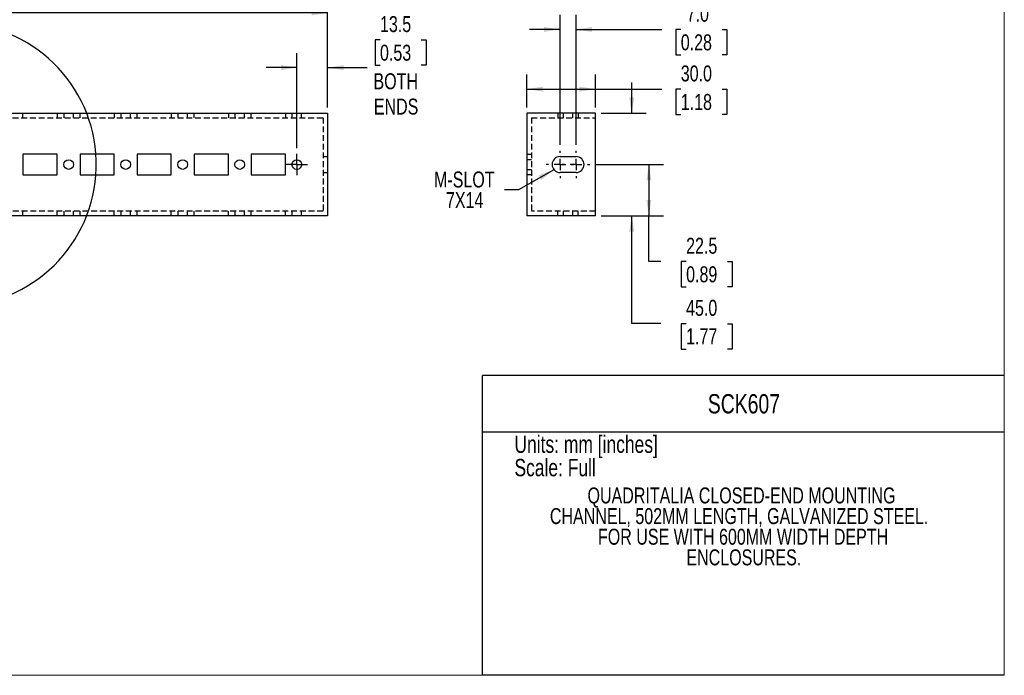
# Model space of a CAD drawing. Header units: millimetres. Extents: x 0 to 864, y 0 to 559.
# Tile 2 of 3: x 432 to 864, y 0 to 288. Entities that reach past the tile are written whole.
import ezdxf

# ---------------------------------------------------------------- set-up
doc = ezdxf.new("R2010")
doc.units = ezdxf.units.MM
doc.header["$LTSCALE"] = 2
doc.linetypes.add('CENTERX2', pattern=[20.32, 12.7, -2.54, 2.54, -2.54])
doc.linetypes.add('HIDDEN', pattern=[1.905, 1.27, -0.635])
doc.layers.add('CENTER', color=40, linetype='CENTERX2')
doc.layers.add('HIDDEN', color=102, linetype='HIDDEN')
doc.layers.add('DIMENSIONS', color=140, linetype='Continuous', lineweight=25)
doc.layers.add('TEXT', color=140, linetype='Continuous', lineweight=25)
doc.styles.add('SLDTEXTSTYLE0', font='TXT', dxfattribs={"width": 0.75})
doc.dimstyles.new('SLDDIMSTYLE0', dxfattribs={"dimtxt": 7, "dimasz": 7, "dimexe": 0, "dimexo": 0.0625, "dimgap": 1.75, "dimtad": 0, "dimtih": 1, "dimtoh": 1, "dimdec": 1, "dimrnd": 1e-09, "dimzin": 12, "dimdsep": 46, "dimtxsty": 'SLDTEXTSTYLE0', "dimsah": 1, "dimcen": 0.09, "dimadec": 0, "dimazin": 3, "dimtfac": 1, "dimtdec": 1, "dimtmove": 0, "dimatfit": 0, "dimfxl": 0, "dimfrac": 2, "dimtolj": 1, "dimtzin": 12, "dimarcsym": 0})
doc.dimstyles.new('SLDDIMSTYLE1', dxfattribs={"dimtxt": 7, "dimasz": 7, "dimexe": 0, "dimexo": 0.0625, "dimgap": 1.75, "dimtad": 0, "dimtih": 1, "dimtoh": 1, "dimdec": 1, "dimrnd": 1e-09, "dimzin": 4, "dimdsep": 46, "dimtxsty": 'SLDTEXTSTYLE0', "dimsah": 1, "dimcen": 0.09, "dimadec": 0, "dimazin": 1, "dimtfac": 1, "dimtdec": 1, "dimtofl": 0, "dimtmove": 0, "dimatfit": 3, "dimfxl": 0, "dimfrac": 2, "dimtolj": 1, "dimtzin": 12, "dimarcsym": 0})
doc.dimstyles.new('SLDDIMSTYLE2', dxfattribs={"dimtxt": 7, "dimasz": 7, "dimexe": 0, "dimexo": 0.0625, "dimgap": 1.75, "dimtad": 0, "dimtih": 1, "dimtoh": 1, "dimdec": 1, "dimrnd": 1e-09, "dimzin": 12, "dimdsep": 46, "dimtxsty": 'SLDTEXTSTYLE0', "dimsah": 1, "dimcen": 0.09, "dimadec": 0, "dimazin": 3, "dimtfac": 1, "dimtdec": 1, "dimtofl": 0, "dimtmove": 0, "dimatfit": 3, "dimfxl": 0, "dimfrac": 2, "dimtolj": 1, "dimtzin": 12, "dimarcsym": 0})
doc.dimstyles.new('SLDDIMSTYLE3', dxfattribs={"dimtxt": 7, "dimasz": 7, "dimexe": 0, "dimexo": 0.0625, "dimgap": 1.75, "dimtad": 0, "dimtih": 1, "dimtoh": 1, "dimdec": 1, "dimrnd": 1e-09, "dimzin": 4, "dimdsep": 46, "dimtxsty": 'SLDTEXTSTYLE0', "dimsah": 1, "dimcen": 0.09, "dimadec": 0, "dimazin": 1, "dimtfac": 1, "dimtdec": 1, "dimtmove": 0, "dimatfit": 0, "dimfxl": 0, "dimfrac": 2, "dimtolj": 1, "dimtzin": 12, "dimarcsym": 0})
doc.dimstyles.new('SLDDIMSTYLE4', dxfattribs={"dimtxt": 0.18, "dimasz": 7, "dimexe": 0, "dimexo": 0.0625, "dimgap": 0, "dimtad": 0, "dimtih": 1, "dimtoh": 1, "dimdec": 0, "dimrnd": 1e-09, "dimzin": 0, "dimdsep": 46, "dimtxsty": 'Standard', "dimsah": 1, "dimcen": 0.09, "dimadec": 0, "dimazin": 0, "dimtfac": 7, "dimtdec": 0, "dimtofl": 0, "dimtmove": 0, "dimatfit": 3, "dimfxl": 0, "dimfrac": 2, "dimtolj": 1, "dimtzin": 0, "dimarcsym": 0})

# ---------------------------------------------------------------- blocks, each defined once
blk = doc.blocks.new('SW_NOTE_0_1')
at = {"layer": 'TEXT', "color": 0, "char_height": 7, "attachment_point": 2, "style": 'SLDTEXTSTYLE0'}
for s, insert in [('QUADRITALIA CLOSED-END MOUNTING', (85.86, 9.02)), ('CHANNEL, 502MM LENGTH, GALVANIZED STEEL.', (84.79, -0.03)), ('FOR USE WITH 600MM WIDTH DEPTH', (86.54, -9.08)), ('ENCLOSURES.', (86.88, -18.13))]:
    blk.add_mtext(s, dxfattribs=dict(at, insert=insert))
blk = doc.blocks.new('_D')
at = {"layer": 'DIMENSIONS'}
for p, q in [((590.03, 278.64), (587.89, 278.64)), ((587.89, 278.64), (587.89, 267.53)), ((608.13, 278.64), (610.26, 278.64)), ((610.26, 278.64), (610.26, 267.53)), ((553.58, 231.2), (553.58, 272.85)), ((567.08, 249.04), (567.08, 272.85)), ((587.89, 267.53), (590.03, 267.53)), ((610.26, 267.53), (608.13, 267.53)), ((553.58, 266.5), (540.12, 266.5)), ((567.08, 266.5), (584.34, 266.5))]:
    blk.add_line(p, q, dxfattribs=at)
for points in [[(553.58, 266.5), (546.58, 267.57), (546.58, 265.42)], [(567.08, 266.5), (574.08, 265.42), (574.08, 267.57)]]:
    blk.add_solid(points, dxfattribs=at)
at = {"layer": 'DIMENSIONS', "char_height": 7, "attachment_point": 1, "style": 'SLDTEXTSTYLE0'}
for s, insert in [('13.5', (590.03, 289.09)), ('0.53', (590.03, 276.55)), ('BOTH', (587.17, 264.02)), ('ENDS', (587.33, 252.91))]:
    blk.add_mtext(s, dxfattribs=dict(at, insert=insert))
blk = doc.blocks.new('_D_2')
at = {"layer": 'DIMENSIONS'}
for p, q in [((65.08, 249.04), (65.08, 296.85)), ((567.08, 249.04), (567.08, 296.85)), ((65.08, 290.5), (296.17, 290.5)), ((304.44, 290.44), (302.31, 290.44)), ((302.31, 290.44), (302.31, 279.33)), ((327.72, 290.44), (329.85, 290.44)), ((329.85, 290.44), (329.85, 279.33)), ((567.08, 290.5), (335.99, 290.5)), ((302.31, 279.33), (304.44, 279.33)), ((329.85, 279.33), (327.72, 279.33))]:
    blk.add_line(p, q, dxfattribs=at)
for points in [[(65.08, 290.5), (72.08, 289.42), (72.08, 291.57)], [(567.08, 290.5), (560.08, 291.57), (560.08, 289.42)]]:
    blk.add_solid(points, dxfattribs=at)
at = {"layer": 'DIMENSIONS', "char_height": 7, "attachment_point": 1, "style": 'SLDTEXTSTYLE0'}
for s, insert in [('502.0', (304.44, 300.89)), ('19.76', (304.44, 288.36))]:
    blk.add_mtext(s, dxfattribs=dict(at, insert=insert))
blk = doc.blocks.new('SW_CENTERMARKSYMBOL_0')
at = {"layer": 'CENTER', "color": 0}
for p, q in [((0, 2.54), (0, 4.665)), ((-2.54, 0), (-4.665, 0)), ((0, 0), (-2.54, 0)), ((0, 0), (0, 2.54)), ((0, 0), (0, -2.54)), ((0, 0), (2.54, 0)), ((2.54, 0), (4.665, 0)), ((0, -2.54), (0, -4.665))]:
    blk.add_line(p, q, dxfattribs=at)
blk = doc.blocks.new('_D_3')
at = {"layer": 'DIMENSIONS'}
for p, q in [((684.51, 224), (714.2, 224)), ((707.85, 224), (707.85, 201.5)), ((686.97, 201.5), (714.2, 201.5)), ((707.85, 181.5), (707.85, 201.5)), ((713.06, 181.5), (707.85, 181.5)), ((724.17, 181.44), (722.04, 181.44)), ((722.04, 181.44), (722.04, 170.33)), ((742.27, 181.44), (744.41, 181.44)), ((744.41, 181.44), (744.41, 170.33)), ((722.04, 170.33), (724.17, 170.33)), ((744.41, 170.33), (742.27, 170.33))]:
    blk.add_line(p, q, dxfattribs=at)
for points in [[(707.85, 224), (706.77, 217), (708.93, 217)], [(707.85, 201.5), (708.93, 208.5), (706.77, 208.5)]]:
    blk.add_solid(points, dxfattribs=at)
at = {"layer": 'DIMENSIONS', "char_height": 7, "attachment_point": 1, "style": 'SLDTEXTSTYLE0'}
for s, insert in [('22.5', (724.17, 191.89)), ('0.89', (724.17, 179.36))]:
    blk.add_mtext(s, dxfattribs=dict(at, insert=insert))
blk = doc.blocks.new('_D_4')
at = {"layer": 'DIMENSIONS'}
for p, q in [((700.34, 246.5), (700.34, 259.96)), ((686.97, 246.5), (706.69, 246.5)), ((686.97, 201.5), (706.69, 201.5)), ((700.34, 154.27), (700.34, 201.5)), ((713.04, 154.27), (700.34, 154.27)), ((724.15, 154.21), (722.02, 154.21)), ((722.02, 154.21), (722.02, 143.1)), ((742.25, 154.21), (744.39, 154.21)), ((744.39, 154.21), (744.39, 143.1)), ((722.02, 143.1), (724.15, 143.1)), ((744.39, 143.1), (742.25, 143.1))]:
    blk.add_line(p, q, dxfattribs=at)
for points in [[(700.34, 246.5), (701.41, 253.5), (699.26, 253.5)], [(700.34, 201.5), (699.26, 194.5), (701.41, 194.5)]]:
    blk.add_solid(points, dxfattribs=at)
at = {"layer": 'DIMENSIONS', "char_height": 7, "attachment_point": 1, "style": 'SLDTEXTSTYLE0'}
for s, insert in [('45.0', (724.15, 164.66)), ('1.77', (724.15, 152.13))]:
    blk.add_mtext(s, dxfattribs=dict(at, insert=insert))
blk = doc.blocks.new('_D_5')
at = {"layer": 'DIMENSIONS'}
for p, q in [((668.93, 232.58), (668.93, 289.58)), ((675.93, 232.58), (675.93, 289.58)), ((668.93, 283.23), (655.47, 283.23)), ((675.93, 283.23), (713.56, 283.23)), ((721.83, 283.18), (719.69, 283.18)), ((719.69, 283.18), (719.69, 272.07)), ((739.93, 283.18), (742.06, 283.18)), ((742.06, 283.18), (742.06, 272.07)), ((719.69, 272.07), (721.83, 272.07)), ((742.06, 272.07), (739.93, 272.07))]:
    blk.add_line(p, q, dxfattribs=at)
for points in [[(668.93, 283.23), (661.93, 284.31), (661.93, 282.16)], [(675.93, 283.23), (682.93, 282.16), (682.93, 284.31)]]:
    blk.add_solid(points, dxfattribs=at)
at = {"layer": 'DIMENSIONS', "char_height": 7, "attachment_point": 1, "style": 'SLDTEXTSTYLE0'}
for s, insert in [('7.0', (724.41, 293.63)), ('0.28', (721.83, 281.09))]:
    blk.add_mtext(s, dxfattribs=dict(at, insert=insert))
blk = doc.blocks.new('_D_6')
at = {"layer": 'DIMENSIONS'}
for p, q in [((654.43, 249.04), (654.43, 263.42)), ((684.43, 249.04), (684.43, 263.42)), ((654.43, 257.07), (684.43, 257.07)), ((684.43, 257.07), (713.56, 257.07)), ((721.83, 257.02), (719.69, 257.02)), ((719.69, 257.02), (719.69, 245.9)), ((739.93, 257.02), (742.06, 257.02)), ((742.06, 257.02), (742.06, 245.9)), ((719.69, 245.9), (721.83, 245.9)), ((742.06, 245.9), (739.93, 245.9))]:
    blk.add_line(p, q, dxfattribs=at)
for points in [[(654.43, 257.07), (661.43, 255.99), (661.43, 258.15)], [(684.43, 257.07), (677.43, 258.15), (677.43, 255.99)]]:
    blk.add_solid(points, dxfattribs=at)
at = {"layer": 'DIMENSIONS', "char_height": 7, "attachment_point": 1, "style": 'SLDTEXTSTYLE0'}
for s, insert in [('30.0', (721.83, 267.46)), ('1.18', (721.83, 254.93))]:
    blk.add_mtext(s, dxfattribs=dict(at, insert=insert))
blk = doc.blocks.new('SW_NOTE_0_2')
at = {"layer": 'TEXT', "color": 0, "char_height": 7, "attachment_point": 2, "style": 'SLDTEXTSTYLE0'}
for s, insert in [('M-SLOT', (-17.63, 8.08)), ('7X14', (-17.46, -0.97))]:
    blk.add_mtext(s, dxfattribs=dict(at, insert=insert))
blk = doc.blocks.new('SW_CENTERMARKSYMBOL_1')
at = {"layer": 'CENTER', "color": 0}
for p, q in [((0, 5.08), (0, 6.04)), ((-5.08, 0), (-6.04, 0)), ((0, 0), (-2.54, 0)), ((0, 0), (0, 2.54)), ((0, 0), (0, -2.54)), ((0, 0), (2.54, 0)), ((5.08, 0), (6.04, 0)), ((0, -5.08), (0, -6.04))]:
    blk.add_line(p, q, dxfattribs=at)
blk = doc.blocks.new('SW_CENTERMARKSYMBOL_2')
at = {"layer": 'CENTER', "color": 0}
for p, q in [((0, 5.08), (0, 6.04)), ((-5.08, 0), (-6.04, 0)), ((0, 0), (-2.54, 0)), ((0, 0), (0, 2.54)), ((0, 0), (0, -2.54)), ((0, 0), (2.54, 0)), ((5.08, 0), (6.04, 0)), ((0, -5.08), (0, -6.04))]:
    blk.add_line(p, q, dxfattribs=at)

msp = doc.modelspace()

# ---------------------------------------------------------------- linework, layer by layer
at = {"color": 7, "linetype": 'Continuous', "lineweight": 18}
for p, q in [((863.6, 0), (863.6, 558.8)), ((0, 0), (863.6, 0))]:
    msp.add_line(p, q, dxfattribs=at)
for p, q in [((65.08, 246.5), (567.08, 246.5)), ((567.08, 246.5), (567.08, 201.5)), ((654.43, 246.5), (654.43, 201.5)), ((684.43, 246.5), (654.43, 246.5)), ((684.43, 201.5), (684.43, 246.5)), ((448.58, 228.5), (433.58, 228.5)), ((433.58, 228.5), (433.58, 219.5)), ((448.58, 219.5), (448.58, 228.5)), ((473.58, 228.5), (458.58, 228.5)), ((458.58, 228.5), (458.58, 219.5)), ((473.58, 219.5), (473.58, 228.5)), ((498.58, 228.5), (483.58, 228.5)), ((483.58, 228.5), (483.58, 219.5)), ((498.58, 219.5), (498.58, 228.5)), ((523.58, 228.5), (508.58, 228.5)), ((508.58, 228.5), (508.58, 219.5)), ((523.58, 219.5), (523.58, 228.5)), ((548.58, 228.5), (533.58, 228.5)), ((533.58, 228.5), (533.58, 219.5)), ((548.58, 219.5), (548.58, 228.5)), ((668.93, 227.5), (675.93, 227.5)), ((675.93, 220.5), (668.93, 220.5)), ((433.58, 219.5), (448.58, 219.5)), ((458.58, 219.5), (473.58, 219.5)), ((483.58, 219.5), (498.58, 219.5)), ((508.58, 219.5), (523.58, 219.5)), ((533.58, 219.5), (548.58, 219.5)), ((567.08, 201.5), (65.08, 201.5)), ((684.43, 201.5), (654.43, 201.5))]:
    msp.add_line(p, q)
at = {"color": 140, "linetype": 'Continuous', "lineweight": 18}
msp.add_line((863.6, 0), (863.6, 131.52), dxfattribs=at)
for centre, radius in [((453.58, 224), 2.12), ((478.58, 224), 2.12), ((503.58, 224), 2.12), ((528.58, 224), 2.12), ((553.58, 224), 2.13)]:
    msp.add_circle(centre, radius)
for centre, start, end in [((668.93, 224), 90, 270), ((675.93, 224), 270, 90)]:
    msp.add_arc(centre, 3.5, start, end)
at = {"layer": 'HIDDEN'}
for p, q in [((433.58, 244.5), (433.58, 246.5)), ((448.58, 246.5), (448.58, 244.5)), ((451.45, 246.5), (451.45, 244.5)), ((455.7, 244.5), (455.7, 246.5)), ((458.58, 244.5), (458.58, 246.5)), ((473.58, 246.5), (473.58, 244.5)), ((476.45, 246.5), (476.45, 244.5)), ((480.7, 244.5), (480.7, 246.5)), ((483.58, 244.5), (483.58, 246.5)), ((498.58, 246.5), (498.58, 244.5)), ((501.45, 246.5), (501.45, 244.5)), ((505.7, 244.5), (505.7, 246.5)), ((508.58, 244.5), (508.58, 246.5)), ((523.58, 246.5), (523.58, 244.5)), ((526.45, 246.5), (526.45, 244.5)), ((530.7, 244.5), (530.7, 246.5)), ((533.58, 244.5), (533.58, 246.5)), ((548.58, 246.5), (548.58, 244.5)), ((551.45, 246.5), (551.45, 244.5)), ((555.7, 244.5), (555.7, 246.5)), ((667.93, 246.5), (667.93, 244.5)), ((670.31, 246.5), (670.31, 244.5)), ((674.56, 244.5), (674.56, 246.5)), ((676.93, 246.5), (676.93, 244.5)), ((67.08, 244.5), (565.08, 244.5)), ((565.08, 244.5), (565.08, 203.5)), ((656.43, 244.5), (684.43, 244.5)), ((656.43, 244.5), (656.43, 203.5)), ((565.08, 227.5), (567.08, 227.5)), ((654.43, 228.5), (656.43, 228.5)), ((656.43, 226.12), (654.43, 226.12)), ((565.08, 220.5), (567.08, 220.5)), ((654.43, 221.87), (656.43, 221.87)), ((656.43, 219.5), (654.43, 219.5)), ((565.08, 203.5), (67.08, 203.5)), ((433.58, 201.5), (433.58, 203.5)), ((448.58, 201.5), (448.58, 203.5)), ((451.45, 203.5), (451.45, 201.5)), ((455.7, 201.5), (455.7, 203.5)), ((458.58, 201.5), (458.58, 203.5)), ((473.58, 201.5), (473.58, 203.5)), ((476.45, 203.5), (476.45, 201.5)), ((480.7, 201.5), (480.7, 203.5)), ((483.58, 201.5), (483.58, 203.5)), ((498.58, 201.5), (498.58, 203.5)), ((501.45, 203.5), (501.45, 201.5)), ((505.7, 201.5), (505.7, 203.5)), ((508.58, 201.5), (508.58, 203.5)), ((523.58, 201.5), (523.58, 203.5)), ((526.45, 203.5), (526.45, 201.5)), ((530.7, 201.5), (530.7, 203.5)), ((533.58, 201.5), (533.58, 203.5)), ((548.58, 201.5), (548.58, 203.5)), ((551.45, 203.5), (551.45, 201.5)), ((555.7, 201.5), (555.7, 203.5)), ((684.43, 203.5), (656.43, 203.5)), ((667.93, 201.5), (667.93, 203.5)), ((670.31, 203.5), (670.31, 201.5)), ((674.56, 201.5), (674.56, 203.5)), ((676.93, 201.5), (676.93, 203.5))]:
    msp.add_line(p, q, dxfattribs=at)
at = {"layer": 'TEXT'}
for p, q in [((863.6, 131.52), (635, 131.52)), ((635, 0), (635, 131.52)), ((635, 106.79), (863.6, 106.79)), ((863.6, 0), (635, 0))]:
    msp.add_line(p, q, dxfattribs=at)
msp.add_arc((403.58, 224), 62.12, 273.0989, 266.7322, dxfattribs=at)

# ---------------------------------------------------------------- block references
at = {"layer": 'CENTER'}
for name, p in [('SW_CENTERMARKSYMBOL_2', (668.93, 224)), ('SW_CENTERMARKSYMBOL_1', (675.93, 224)), ('SW_CENTERMARKSYMBOL_0', (553.58, 224))]:
    msp.add_blockref(name, p, dxfattribs=at)
at = {"layer": 'TEXT'}
for name, p in [('SW_NOTE_0_2', (644.6, 212.86)), ('SW_NOTE_0_1', (662.59, 73.36))]:
    msp.add_blockref(name, p, dxfattribs=at)

# ---------------------------------------------------------------- texts
at = {"layer": 'TEXT', "style": 'SLDTEXTSTYLE0'}
for s, insert, char_height, attachment_point in [('SCK607', (749.5, 123.32), 8.467, 2), ('Units: mm [inches]', (648.94, 105.17), 7.62, 1), ('Scale: Full', (648.94, 94.91), 7.62, 1)]:
    msp.add_mtext(s, dxfattribs=dict(at, insert=insert, char_height=char_height, attachment_point=attachment_point))

# ---------------------------------------------------------------- dimensions: what is measured, and where the dimension line sits
at = {"layer": 'DIMENSIONS'}
for base, p1, p2, dimstyle, picture, middle in [((567.08, 290.5), (65.08, 246.5), (567.08, 246.5), 'SLDDIMSTYLE1', '_D_2', (316.08, 290.5)), ((675.93, 283.23), (668.93, 230.04), (675.93, 230.04), 'SLDDIMSTYLE3', '_D_5', (730.88, 283.23))]:
    dim = msp.add_linear_dim(base=base, p1=p1, p2=p2, dimstyle=dimstyle, dxfattribs=at)
    dim.commit()
    dim.dimension.update_dxf_attribs({"geometry": picture, "text_midpoint": middle, "dimtype": 160})
dim = msp.add_linear_dim(base=(567.08, 266.5), p1=(553.58, 228.66), p2=(567.08, 246.5), text='<>\\PBOTH\\PENDS', dimstyle='SLDDIMSTYLE0', dxfattribs=at)
dim.commit()
dim.dimension.update_dxf_attribs({"geometry": '_D', "text_midpoint": (599.08, 266.5), "dimtype": 160})
for base, p1, p2, angle, dimstyle, picture, middle in [((654.43, 257.07), (684.43, 246.5), (654.43, 246.5), 0, 'SLDDIMSTYLE1', '_D_6', (730.88, 257.07)), ((700.34, 201.5), (684.43, 246.5), (684.43, 201.5), 90, 'SLDDIMSTYLE3', '_D_4', (700.34, 154.27)), ((707.85, 201.5), (681.97, 224), (684.43, 201.5), 90, 'SLDDIMSTYLE2', '_D_3', (707.85, 181.5))]:
    dim = msp.add_linear_dim(base=base, p1=p1, p2=p2, angle=angle, dimstyle=dimstyle, dxfattribs=at)
    dim.commit()
    dim.dimension.update_dxf_attribs({"geometry": picture, "text_midpoint": middle, "dimtype": 160})

# ---------------------------------------------------------------- leaders
at = {"layer": 'TEXT'}
msp.add_leader([(666.26, 221.74), (650.76, 212.86), (644.6, 212.86)], dimstyle='SLDDIMSTYLE4', dxfattribs=at)

doc.saveas('drawing.dxf')
